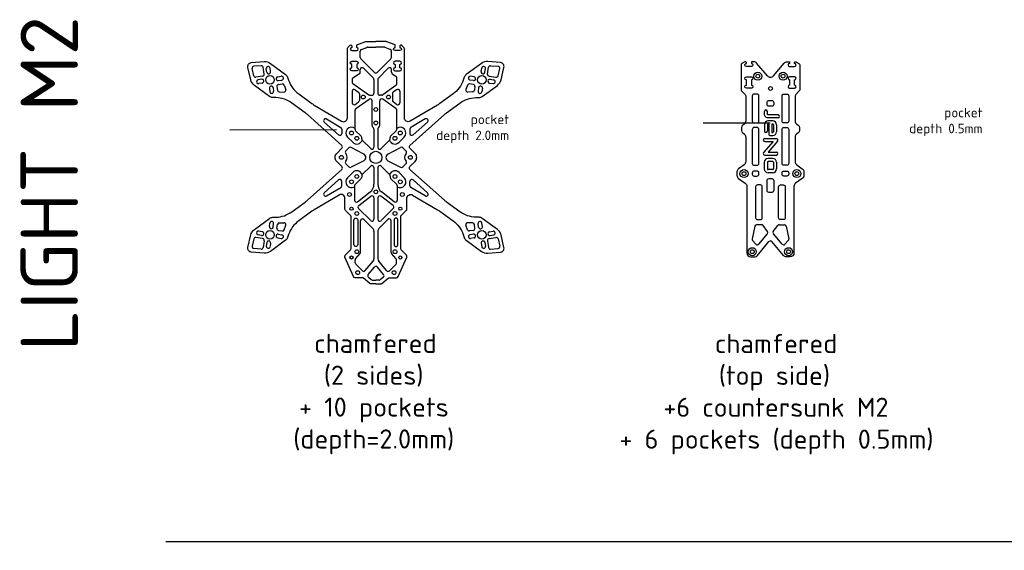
# Model space of a CAD drawing. Header units: millimetres. Extents: x -642 to 2414, y -1473 to 506.
# Tile 2 of 6: x -76 to 439, y -677 to -400. Entities that reach past the tile are written whole.
import ezdxf

# ---------------------------------------------------------------- set-up
doc = ezdxf.new("R2010")
doc.units = ezdxf.units.MM
doc.linetypes.add('JIS_09_08', pattern=[10.75, 8, -0.55, 0.55, -0.55, 0.55, -0.55])
for name, color, linetype in [('Calque1', 150, 'Continuous'), ('countersunk', 90, 'Continuous'), ('pocket', 1, 'Continuous')]:
    doc.layers.add(name, color=color, linetype=linetype)
doc.styles.get("Standard").update_dxf_attribs({"font": 'arial.ttf'})

msp = doc.modelspace()

# ---------------------------------------------------------------- linework, layer by layer
at = {"layer": 'Calque1'}
for p, q in [((101.72, -419.69), (101.72, -416.39)), ((102.36, -415.46), (105.05, -414.41)), ((105.41, -414.34), (109.87, -414.34)), ((114.33, -414.34), (109.87, -414.34)), ((117.38, -415.46), (114.69, -414.41)), ((118.02, -419.69), (118.02, -416.39)), ((109.16, -427.55), (102.01, -420.4)), ((110.58, -427.55), (117.73, -420.4)), ((45.97, -429.31), (45.08, -425.53)), ((49.84, -424.01), (45.98, -424.31)), ((51.46, -428.38), (50.91, -424.85)), ((52.82, -427.41), (52.54, -425.58)), ((54.8, -427.1), (54.52, -425.27)), ((101.72, -427.36), (101.72, -426.05)), ((108.58, -430.5), (103.43, -425.35)), ((111.16, -430.5), (116.31, -425.35)), ((118.02, -427.36), (118.02, -426.05)), ((164.94, -427.1), (165.22, -425.27)), ((166.92, -427.41), (167.2, -425.58)), ((168.28, -428.38), (168.83, -424.85)), ((169.9, -424.01), (173.76, -424.31)), ((173.78, -429.31), (174.66, -425.53)), ((50.62, -429.52), (47.09, -430.07)), ((50.11, -431.12), (48.28, -431.4)), ((58.51, -429.82), (60.34, -429.53)), ((58.82, -431.79), (60.65, -431.51)), ((97.43, -431.35), (97.43, -432.48)), ((101.28, -428.19), (97.86, -430.52)), ((108.87, -431.2), (108.87, -438.41)), ((110.87, -431.2), (110.87, -438.41)), ((118.46, -428.19), (120.33, -429.47)), ((120.77, -433.57), (120.77, -430.29)), ((160.92, -431.79), (159.09, -431.51)), ((161.23, -429.82), (159.4, -429.53)), ((169.12, -429.52), (172.65, -430.07)), ((169.63, -431.12), (171.46, -431.4)), ((50.42, -433.1), (48.59, -433.38)), ((54.13, -435.81), (54.41, -437.64)), ((56.11, -435.5), (56.39, -437.33)), ((58.04, -434.95), (58.34, -436.89)), ((58.88, -433.81), (60.82, -433.51)), ((59.3, -437.73), (61.76, -437.81)), ((61.91, -434.16), (62.73, -436.48)), ((97.43, -437.38), (97.43, -443.44)), ((97.85, -433.29), (106.21, -439.23)), ((99.01, -436.57), (100.84, -437.87)), ((120.35, -434.39), (113.53, -439.23)), ((120.74, -436.57), (118.9, -437.87)), ((122.31, -437.38), (122.31, -443.44)), ((157.83, -434.16), (157.01, -436.48)), ((160.44, -437.73), (157.98, -437.81)), ((160.86, -433.81), (158.92, -433.51)), ((161.7, -434.95), (161.4, -436.89)), ((163.63, -435.5), (163.35, -437.33)), ((165.61, -435.81), (165.33, -437.64)), ((169.32, -433.1), (171.15, -433.38)), ((99.01, -444.25), (100.84, -442.95)), ((99.39, -446.43), (106.29, -441.54)), ((101.26, -438.69), (101.26, -442.13)), ((106.79, -439.41), (107.87, -439.41)), ((107.87, -455.33), (107.87, -442.35)), ((112.95, -439.41), (111.87, -439.41)), ((111.87, -455.33), (111.87, -442.35)), ((120.35, -446.43), (113.45, -441.54)), ((118.48, -438.69), (118.48, -442.13)), ((120.74, -444.25), (118.9, -442.95)), ((98.97, -457.33), (98.97, -447.25)), ((120.77, -457.33), (120.77, -447.25)), ((102.17, -460.93), (99.27, -458.04)), ((108.58, -456.45), (108.16, -456.04)), ((108.87, -457.16), (108.87, -466.67)), ((110.87, -457.16), (110.87, -466.67)), ((111.16, -456.45), (111.58, -456.04)), ((117.57, -460.93), (120.47, -458.04)), ((102.47, -462.28), (102.47, -461.64)), ((107.16, -467.38), (102.76, -462.99)), ((112.58, -467.38), (116.98, -462.99)), ((117.27, -462.28), (117.27, -461.64)), ((94.13, -468.61), (95.79, -466.95)), ((103.55, -470.19), (96.96, -466.77)), ((116.19, -470.19), (122.78, -466.77)), ((125.61, -468.61), (123.95, -466.95)), ((103.55, -473.74), (96.96, -477.16)), ((116.19, -473.74), (122.78, -477.16)), ((94.13, -475.32), (95.79, -476.98)), ((107.16, -476.55), (102.76, -480.94)), ((108.87, -477.26), (108.87, -486.04)), ((110.87, -477.26), (110.87, -486.04)), ((112.58, -476.55), (116.98, -480.94)), ((125.61, -475.32), (123.95, -476.98)), ((102.17, -483), (98.95, -486.21)), ((102.47, -481.65), (102.47, -482.29)), ((117.27, -481.65), (117.27, -482.29)), ((117.57, -483), (120.79, -486.21)), ((98.66, -486.91), (98.66, -494.33)), ((121.08, -486.91), (121.08, -494.33)), ((100.27, -495.13), (106.92, -490)), ((100.88, -497.18), (107.26, -492.27)), ((108.87, -493.06), (108.87, -504.35)), ((110.87, -493.06), (110.87, -504.35)), ((118.86, -497.18), (112.48, -492.27)), ((119.47, -495.13), (112.82, -490)), ((107.16, -505.05), (100.78, -498.68)), ((112.58, -505.05), (118.96, -498.68)), ((108.28, -509.13), (103.58, -504.42)), ((111.46, -509.13), (116.16, -504.42)), ((54.13, -508.12), (54.41, -506.29)), ((56.11, -508.43), (56.39, -506.6)), ((58.04, -508.98), (58.34, -507.04)), ((59.3, -506.2), (61.76, -506.12)), ((61.91, -509.77), (62.73, -507.45)), ((101.87, -521.62), (101.87, -505.13)), ((117.87, -521.62), (117.87, -505.13)), ((157.83, -509.77), (157.01, -507.45)), ((160.44, -506.2), (157.98, -506.12)), ((161.7, -508.98), (161.4, -507.04)), ((163.63, -508.43), (163.35, -506.6)), ((165.61, -508.12), (165.33, -506.29)), ((308.09, -508), (306.69, -514.61)), ((311.62, -507.21), (309.07, -507.21)), ((314.79, -510.69), (312.41, -507.6)), ((317.78, -510.69), (320.17, -507.6)), ((320.96, -507.21), (323.51, -507.21)), ((324.48, -508), (325.89, -514.61)), ((45.97, -514.62), (45.08, -518.39)), ((50.62, -514.41), (47.09, -513.86)), ((50.11, -512.81), (48.28, -512.53)), ((50.42, -510.83), (48.59, -510.55)), ((58.51, -514.11), (60.34, -514.4)), ((58.82, -512.14), (60.65, -512.42)), ((58.88, -510.12), (60.82, -510.42)), ((108.87, -510.55), (108.87, -524.95)), ((110.87, -510.55), (110.87, -524.95)), ((160.86, -510.12), (158.92, -510.42)), ((160.92, -512.14), (159.09, -512.42)), ((161.23, -514.11), (159.4, -514.4)), ((169.12, -514.41), (172.65, -513.86)), ((169.32, -510.83), (171.15, -510.55)), ((169.63, -512.81), (171.46, -512.53)), ((173.78, -514.62), (174.66, -518.39)), ((310.17, -517.34), (314.76, -511.95)), ((322.41, -517.34), (317.81, -511.95)), ((49.84, -519.92), (45.98, -519.62)), ((51.46, -515.55), (50.91, -519.08)), ((52.82, -516.52), (52.54, -518.35)), ((54.8, -516.83), (54.52, -518.65)), ((164.94, -516.83), (165.22, -518.65)), ((166.92, -516.52), (167.2, -518.35)), ((168.28, -515.55), (168.83, -519.08)), ((169.9, -519.92), (173.76, -519.62)), ((306.93, -515.49), (308.68, -517.37)), ((325.64, -515.49), (323.9, -517.37)), ((99.27, -525.1), (101.64, -522.26)), ((120.47, -525.1), (118.1, -522.26)), ((99.04, -527.1), (99.04, -525.74)), ((102.79, -531.26), (99.33, -527.81)), ((104.26, -531.2), (108.41, -526.23)), ((105.83, -533.22), (109.1, -529.3)), ((113.91, -533.22), (110.64, -529.3)), ((115.48, -531.2), (111.33, -526.23)), ((116.95, -531.26), (120.41, -527.81)), ((120.7, -527.1), (120.7, -525.74)), ((105.96, -534.62), (107.43, -535.85)), ((113.78, -534.62), (112.31, -535.85)), ((108.07, -536.09), (109.87, -536.09)), ((111.67, -536.09), (109.87, -536.09)), ((0, -672.93), (931.88, -672.93))]:
    msp.add_line(p, q, dxfattribs=at)
for points in [[(109.87, -538.09), (107.34, -538.09, -0.175895), (106.7, -537.85), (103.45, -535.14, 0.175895), (102.81, -534.9), (99.05, -534.9, -0.297645), (98.13, -534.31), (93.67, -524.14, -0.309066), (93.88, -523.03), (96.58, -520.34, 0.198915), (96.87, -519.63), (96.87, -502.99, 0.198909), (96.58, -502.28), (93.96, -499.67, -0.198912), (93.67, -498.96), (93.67, -493.39, 0.580366), (90.66, -491.66), (77.63, -499.34, 0.024677), (76.4, -500.15), (69.48, -505.21, 0.150867), (64.19, -512.31), (63.63, -513.91, -0.150867), (62.57, -515.33), (54.68, -521.1, -0.17925), (51.34, -522.05), (44.66, -521.52, -0.459426), (42.87, -519.07), (44.4, -512.55, -0.17925), (46.31, -509.65), (54.2, -503.88, -0.150867), (55.88, -503.31), (57.57, -503.25, 0.150867), (65.94, -500.37), (72.86, -495.31, 0.024677), (74.01, -494.38), (92.03, -478.25, 0.430532), (92.07, -476.79), (89.36, -474.09, -0.414214), (89.36, -469.84), (92.07, -467.13, 0.430532), (92.03, -465.68), (74.01, -449.55, 0.024677), (72.86, -448.62), (65.94, -443.56, 0.150867), (57.57, -440.68), (55.88, -440.62, -0.150867), (54.2, -440.05), (46.31, -434.28, -0.17925), (44.4, -431.38), (42.87, -424.86, -0.459426), (44.66, -422.41), (51.34, -421.88, -0.17925), (54.68, -422.83), (62.57, -428.6, -0.150867), (63.63, -430.02), (64.19, -431.62, 0.150867), (69.48, -438.72), (76.4, -443.78, 0.024677), (77.63, -444.59), (91.95, -453.03, 0.580366), (94.97, -451.31), (94.97, -415.18, -0.198912), (95.26, -414.47), (96.42, -413.31, -0.668179), (97.27, -413.67), (97.27, -414.52, 1), (97.27, -416.12), (99.87, -416.12, 1), (99.87, -414.52), (99.87, -413.17), (104.13, -411.51, -0.092844), (104.85, -411.38), (109.87, -411.38)], [(109.87, -538.09), (112.4, -538.09, 0.175895), (113.04, -537.85), (116.29, -535.14, -0.175895), (116.93, -534.9), (120.69, -534.9, 0.297645), (121.61, -534.31), (126.07, -524.14, 0.309066), (125.86, -523.03), (123.16, -520.34, -0.198915), (122.87, -519.63), (122.87, -502.99, -0.198909), (123.16, -502.28), (125.78, -499.67, 0.198912), (126.07, -498.96), (126.07, -493.39, -0.580366), (129.08, -491.66), (142.11, -499.34, -0.024677), (143.34, -500.15), (150.26, -505.21, -0.150867), (155.55, -512.31), (156.11, -513.91, 0.150867), (157.17, -515.33), (165.06, -521.1, 0.17925), (168.4, -522.05), (175.08, -521.52, 0.459426), (176.87, -519.07), (175.34, -512.55, 0.17925), (173.43, -509.65), (165.54, -503.88, 0.150867), (163.87, -503.31), (162.17, -503.25, -0.150867), (153.8, -500.37), (146.88, -495.31, -0.024677), (145.73, -494.38), (127.71, -478.25, -0.430532), (127.67, -476.79), (130.38, -474.09, 0.414214), (130.38, -469.84), (127.67, -467.13, -0.430532), (127.71, -465.68), (145.73, -449.55, -0.024677), (146.88, -448.62), (153.8, -443.56, -0.150867), (162.17, -440.68), (163.87, -440.62, 0.150867), (165.54, -440.05), (173.43, -434.28, 0.17925), (175.34, -431.38), (176.87, -424.86, 0.459426), (175.08, -422.41), (168.4, -421.88, 0.17925), (165.06, -422.83), (157.17, -428.6, 0.150867), (156.11, -430.02), (155.55, -431.62, -0.150867), (150.26, -438.72), (143.34, -443.78, -0.024677), (142.11, -444.59), (127.79, -453.03, -0.580366), (124.77, -451.31), (124.77, -415.18, 0.198912), (124.48, -414.47), (123.32, -413.31, 0.668179), (122.47, -413.67), (122.47, -414.52, -1), (122.47, -416.12), (119.87, -416.12, -1), (119.87, -414.52), (119.87, -413.17), (115.61, -411.51, 0.092844), (114.89, -411.38), (109.87, -411.38)], [(314.76, -429.37), (309.08, -422.61, 0.221601), (307.55, -421.9), (306.29, -421.9), (306.29, -422.83, -1), (306.29, -424.43), (303.69, -424.43, -1), (303.69, -422.83), (303.69, -422.4, 0.581935), (302.93, -421.97), (301.38, -422.9, 0.264274), (300.89, -423.76), (300.89, -436.47, 0.198912), (301.18, -437.18), (303.05, -439.04, -0.198912), (303.34, -439.75), (303.34, -452.9, -0.243004), (302.5, -454.53), (301.76, -455.06, 0.243004), (301.12, -456.28), (301.12, -457.89, 0.243004), (301.76, -459.12), (302.5, -459.64, -0.243004), (303.34, -461.27), (303.34, -474.21, -0.243004), (302.5, -475.84), (299.6, -477.9, 0.243004), (298.76, -479.53), (298.76, -481.35, 0.243004), (299.6, -482.98), (303.12, -485.48, -0.243001), (303.97, -487.11), (303.97, -521.98, 0.41421), (305.97, -523.98), (307.94, -523.98, 0.222436), (309.48, -523.26), (315.52, -516.02, -0.222436), (316.29, -515.66)], [(317.82, -429.37), (323.49, -422.61, -0.221601), (325.02, -421.9), (326.29, -421.9), (326.29, -422.83, 1), (326.29, -424.43), (328.89, -424.43, 1), (328.89, -422.83), (328.89, -422.4, -0.581935), (329.64, -421.97), (331.2, -422.9, -0.264274), (331.69, -423.76), (331.69, -436.47, -0.198912), (331.4, -437.18), (329.53, -439.04, 0.198912), (329.24, -439.75), (329.24, -452.9, 0.243004), (330.08, -454.53), (330.82, -455.06, -0.243004), (331.45, -456.28), (331.45, -457.89, -0.243004), (330.82, -459.12), (330.08, -459.64, 0.243004), (329.24, -461.27), (329.24, -474.21, 0.243004), (330.08, -475.84), (332.97, -477.9, -0.243004), (333.82, -479.53), (333.82, -481.35, -0.243004), (332.97, -482.98), (329.45, -485.48, 0.243001), (328.61, -487.11), (328.61, -521.98, -0.41421), (326.61, -523.98), (324.63, -523.98, -0.222436), (323.1, -523.26), (317.06, -516.02, 0.222436), (316.29, -515.66)]]:
    msp.add_lwpolyline(points, format="xyb", dxfattribs=at)
for points in [[(97.27, -423.3, -1), (97.27, -421.7), (99.87, -421.7, -1), (99.87, -423.3), (99.87, -425.1, -1), (99.87, -426.7), (97.27, -426.7, -1), (97.27, -425.1)], [(122.47, -423.3, 1), (122.47, -421.7), (119.87, -421.7, 1), (119.87, -423.3), (119.87, -425.1, 1), (119.87, -426.7), (122.47, -426.7, 1), (122.47, -425.1)], [(303.69, -435.8, -1), (303.69, -434.2), (303.69, -431.4, -1), (303.69, -429.8), (306.29, -429.8, -1), (306.29, -431.4), (306.29, -434.2, -1), (306.29, -435.8)], [(328.89, -435.8, 1), (328.89, -434.2), (328.89, -431.4, 1), (328.89, -429.8), (326.29, -429.8, 1), (326.29, -431.4), (326.29, -434.2, 1), (326.29, -435.8)], [(307.74, -453.93), (309.24, -453.93, 0.414214), (310.24, -452.93), (310.24, -439.86, 0.414214), (309.24, -438.86), (307.74, -438.86, 0.414214), (306.74, -439.86), (306.74, -452.93, 0.414214)], [(324.84, -453.93), (323.34, -453.93, -0.414214), (322.34, -452.93), (322.34, -439.86, -0.414214), (323.34, -438.86), (324.84, -438.86, -0.414214), (325.84, -439.86), (325.84, -452.93, -0.414214)], [(307.74, -476.11), (309.24, -476.11, 0.414214), (310.24, -475.11), (310.24, -457.33, 0.414214), (309.24, -456.33), (307.74, -456.33, 0.414214), (306.74, -457.33), (306.74, -475.11, 0.414214)], [(324.84, -476.11), (323.34, -476.11, -0.414214), (322.34, -475.11), (322.34, -457.33, -0.414214), (323.34, -456.33), (324.84, -456.33, -0.414214), (325.84, -457.33), (325.84, -475.11, -0.414214)], [(307.74, -481.74), (309.24, -481.74, 0.414214), (310.24, -480.74), (310.24, -480.13, 0.414214), (309.24, -479.13), (307.74, -479.13, 0.414214), (306.74, -480.13), (306.74, -480.74, 0.414214)], [(324.84, -481.74), (323.34, -481.74, -0.414214), (322.34, -480.74), (322.34, -480.13, -0.414214), (323.34, -479.13), (324.84, -479.13, -0.414214), (325.84, -480.13), (325.84, -480.74, -0.414214)], [(309.53, -504.5), (311.03, -504.5, 0.414214), (312.03, -503.5), (312.03, -487.4, 0.414214), (311.03, -486.4), (309.53, -486.4, 0.414214), (308.53, -487.4), (308.53, -503.5, 0.414214)], [(323.05, -504.5), (321.55, -504.5, -0.414214), (320.55, -503.5), (320.55, -487.4, -0.414214), (321.55, -486.4), (323.05, -486.4, -0.414214), (324.05, -487.4), (324.05, -503.5, -0.414214)]]:
    msp.add_lwpolyline(points, format="xyb", close=True, dxfattribs=at)
for centre, radius in [((54.47, -431.46), 2.25), ((165.28, -431.46), 2.25), ((309.68, -429.49), 1), ((322.9, -429.49), 1), ((316.29, -435.96), 1), ((103.26, -440.41), 1), ((116.48, -440.41), 1), ((109.87, -446.88), 1), ((109.87, -453.93), 1), ((97.12, -459.21), 1), ((122.62, -459.21), 1), ((99.87, -461.96), 1), ((119.87, -461.96), 1), ((91.84, -471.96), 1), ((109.87, -471.96), 3.17), ((127.9, -471.96), 1), ((97.12, -484.71), 1), ((99.87, -481.96), 1), ((119.87, -481.96), 1), ((122.62, -484.71), 1), ((302.46, -480.44), 1), ((330.12, -480.44), 1), ((109.87, -490), 1), ((96.04, -491.36), 1), ((123.7, -491.36), 1), ((97.12, -498.81), 0.8), ((122.62, -498.81), 0.8), ((99.87, -501.31), 1), ((119.87, -501.31), 1), ((54.47, -512.47), 2.25), ((165.28, -512.47), 2.25), ((97.12, -524.31), 0.8), ((99.87, -521.31), 1), ((119.87, -521.31), 1), ((122.62, -524.31), 0.8), ((306.79, -521.28), 1), ((325.79, -521.28), 1), ((100.37, -532.21), 1), ((119.37, -532.21), 1)]:
    msp.add_circle(centre, radius, dxfattribs=at)
for centre, radius, start, end in [((102.72, -416.39), 1, 111.2174, 180), ((105.41, -415.34), 1, 90, 111.2174), ((114.33, -415.34), 1, 68.7826, 90), ((117.02, -416.39), 1, 0, 68.7826), ((102.72, -419.69), 1, 180, 225), ((117.02, -419.69), 1, 315, 0), ((46.05, -425.31), 1, 94.4775, 193.1786), ((49.92, -425), 1, 8.8281, 94.4775), ((53.53, -425.43), 1, 8.8281, 188.8281), ((53.81, -427.26), 1, 188.8281, 8.8281), ((100.72, -427.36), 1, 304.2668, 0.0026), ((102.72, -426.05), 1, 45, 180.0026), ((109.87, -426.84), 1, 225, 315), ((117.02, -426.05), 1, 359.9974, 135), ((119.02, -427.36), 1, 179.9974, 235.7332), ((165.93, -427.26), 1, 171.1719, 351.1719), ((166.21, -425.43), 1, 351.1719, 171.1719), ((169.82, -425), 1, 85.5225, 171.1719), ((173.69, -425.31), 1, 346.8214, 85.5225), ((46.94, -429.08), 1, 193.1786, 278.8281), ((48.44, -432.39), 1, 98.8281, 278.8281), ((50.27, -432.11), 1, 278.8281, 98.8281), ((50.47, -428.53), 1, 278.8281, 8.8281), ((58.67, -430.8), 1, 98.8281, 278.8281), ((60.49, -430.52), 1, 278.8281, 98.8281), ((98.43, -431.35), 1, 124.2668, 180), ((98.43, -432.48), 1, 180, 234.6335), ((107.87, -431.2), 1, 0, 45), ((111.87, -431.2), 1, 135, 180), ((119.77, -430.29), 1, 359.9946, 55.7332), ((159.25, -430.52), 1, 81.1719, 261.1719), ((161.08, -430.8), 1, 261.1719, 81.1719), ((169.27, -428.53), 1, 171.1719, 261.1719), ((169.47, -432.11), 1, 81.1719, 261.1719), ((171.3, -432.39), 1, 261.1719, 81.1719), ((172.8, -429.08), 1, 261.1719, 346.8214), ((316.29, -428.08), 2, 220.0205, 319.9795), ((55.12, -435.66), 1, 8.8281, 188.8281), ((55.4, -437.48), 1, 188.8281, 8.8281), ((59.03, -434.79), 1, 98.8281, 188.8281), ((59.33, -436.73), 1, 188.8281, 268.1454), ((60.97, -434.49), 1, 19.5107, 98.8281), ((61.79, -436.81), 1, 268.1454, 19.5107), ((98.43, -437.38), 1, 54.6335, 180), ((119.77, -433.57), 1, 305.3665, 359.9946), ((121.31, -437.38), 1, 0, 125.3665), ((157.95, -436.81), 1, 160.4893, 271.8546), ((158.77, -434.49), 1, 81.1719, 160.4893), ((160.41, -436.73), 1, 271.8546, 351.1719), ((160.71, -434.79), 1, 351.1719, 81.1719), ((164.34, -437.48), 1, 171.1719, 351.1719), ((164.62, -435.66), 1, 351.1719, 171.1719), ((100.26, -438.69), 1, 0, 54.6335), ((100.26, -442.13), 1, 305.3665, 0), ((106.79, -438.41), 1, 234.6335, 270), ((106.87, -442.35), 1, 359.9994, 125.3665), ((107.87, -438.41), 1, 270, 0), ((111.87, -438.41), 1, 180, 270), ((112.87, -442.35), 1, 54.6335, 180.0006), ((112.95, -438.41), 1, 270, 305.3665), ((119.48, -438.69), 1, 125.3665, 180), ((119.48, -442.13), 1, 180, 234.6335), ((98.43, -443.44), 1, 180, 305.3665), ((99.97, -447.25), 1, 125.3665, 180.0054), ((119.77, -447.25), 1, 359.9946, 54.6335), ((121.31, -443.44), 1, 234.6335, 0), ((99.97, -457.33), 1, 180.0054, 225.1249), ((108.87, -455.33), 1, 179.9986, 225), ((107.87, -457.16), 1, 0, 45), ((111.87, -457.16), 1, 135, 180), ((110.87, -455.33), 1, 315, 0.0014), ((119.77, -457.33), 1, 314.8751, 359.9946), ((101.47, -461.64), 1, 0, 45.1249), ((103.47, -462.28), 1, 180, 225.1249), ((116.27, -462.28), 1, 314.8751, 0), ((118.27, -461.64), 1, 134.8751, 180), ((94.84, -469.32), 1, 135, 221.4167), ((96.5, -467.66), 1, 62.5312, 135), ((107.87, -466.67), 1, 225.1249, 0), ((111.87, -466.67), 1, 180, 314.8751), ((123.24, -467.66), 1, 45, 117.4688), ((124.9, -469.32), 1, 318.5833, 45), ((91.84, -471.96), 3, 318.5833, 41.4167), ((102.62, -471.96), 2, 297.4688, 62.5312), ((117.12, -471.96), 2, 117.4688, 242.5312), ((127.9, -471.96), 3, 138.5833, 221.4167), ((94.84, -474.61), 1, 138.5833, 225), ((96.5, -476.27), 1, 225, 297.4688), ((107.87, -477.26), 1, 0, 134.8751), ((111.87, -477.26), 1, 45.1249, 180), ((123.24, -476.27), 1, 242.5312, 315), ((124.9, -474.61), 1, 315, 41.4167), ((101.47, -482.29), 1, 314.8751, 0), ((103.47, -481.65), 1, 134.8751, 180), ((116.27, -481.65), 1, 0, 45.1249), ((118.27, -482.29), 1, 180, 225.1249), ((99.66, -486.91), 1, 134.8751, 180), ((103.87, -486.04), 5, 307.5858, 0), ((115.87, -486.04), 5, 180, 232.4142), ((120.08, -486.91), 1, 0, 45.1249), ((99.66, -494.33), 1, 180, 307.5858), ((107.87, -493.06), 1, 0, 127.5858), ((111.87, -493.06), 1, 52.4142, 180), ((120.08, -494.33), 1, 232.4142, 0), ((101.49, -497.97), 1, 127.5858, 225), ((118.25, -497.97), 1, 315, 52.4142), ((102.87, -505.13), 1, 45, 180), ((107.87, -504.35), 1, 225, 0), ((111.87, -504.35), 1, 180, 315), ((116.87, -505.13), 1, 0, 135), ((55.12, -508.27), 1, 171.1719, 351.1719), ((55.4, -506.45), 1, 351.1719, 171.1719), ((59.03, -509.13), 1, 171.1719, 261.1719), ((59.33, -507.2), 1, 91.8546, 171.1719), ((60.97, -509.44), 1, 261.1719, 340.4893), ((61.79, -507.12), 1, 340.4893, 91.8546), ((106.87, -510.55), 2, 0, 45), ((112.87, -510.55), 2, 135, 180), ((157.95, -507.12), 1, 88.1454, 199.5107), ((158.77, -509.44), 1, 199.5107, 278.8281), ((160.41, -507.2), 1, 8.8281, 88.1454), ((160.71, -509.13), 1, 278.8281, 8.8281), ((164.34, -506.45), 1, 8.8281, 188.8281), ((164.62, -508.27), 1, 188.8281, 8.8281), ((309.07, -508.21), 1, 90, 167.9842), ((311.62, -508.21), 1, 37.6367, 90), ((320.96, -508.21), 1, 90, 142.3633), ((323.51, -508.21), 1, 12.0158, 90), ((46.94, -514.85), 1, 81.1719, 166.8214), ((48.44, -511.54), 1, 81.1719, 261.1719), ((50.27, -511.82), 1, 261.1719, 81.1719), ((50.47, -515.39), 1, 351.1719, 81.1719), ((58.67, -513.13), 1, 81.1719, 261.1719), ((60.49, -513.41), 1, 261.1719, 81.1719), ((159.25, -513.41), 1, 98.8281, 278.8281), ((161.08, -513.13), 1, 278.8281, 98.8281), ((169.27, -515.39), 1, 98.8281, 188.8281), ((169.47, -511.82), 1, 98.8281, 278.8281), ((171.3, -511.54), 1, 278.8281, 98.8281), ((172.8, -514.85), 1, 13.1786, 98.8281), ((307.67, -514.81), 1, 167.9842, 222.8621), ((314, -511.3), 1, 319.5607, 37.6367), ((318.58, -511.3), 1, 142.3633, 220.4393), ((324.91, -514.81), 1, 317.1379, 12.0158), ((46.05, -518.62), 1, 166.8214, 265.5225), ((49.92, -518.93), 1, 265.5225, 351.1719), ((53.53, -518.5), 1, 171.1719, 351.1719), ((53.81, -516.67), 1, 351.1719, 171.1719), ((165.93, -516.67), 1, 8.8281, 188.8281), ((166.21, -518.5), 1, 188.8281, 8.8281), ((169.82, -518.93), 1, 188.8281, 274.4775), ((173.69, -518.62), 1, 274.4775, 13.1786), ((309.41, -516.69), 1, 222.8621, 319.5607), ((323.17, -516.69), 1, 220.4393, 317.1379), ((100.04, -525.74), 1, 140.162, 180.0007), ((100.87, -521.62), 1, 320.162, 0), ((106.87, -524.95), 2, 320.162, 0), ((112.87, -524.95), 2, 180, 219.838), ((118.87, -521.62), 1, 180, 219.838), ((119.7, -525.74), 1, 359.9993, 39.838), ((100.04, -527.1), 1, 180.0007, 225), ((109.87, -529.94), 1, 39.838, 140.162), ((119.7, -527.1), 1, 315, 359.9993), ((103.49, -530.56), 1, 225, 320.162), ((106.6, -533.86), 1, 140.162, 230.096), ((113.14, -533.86), 1, 309.904, 39.838), ((116.25, -530.56), 1, 219.838, 315), ((108.07, -535.09), 1, 230.096, 270), ((111.67, -535.09), 1, 270, 309.904)]:
    msp.add_arc(centre, radius, start, end, dxfattribs=at)
at = {"layer": 'countersunk'}
for centre in [(309.68, -429.49), (322.9, -429.49), (302.46, -480.44), (330.12, -480.44), (306.79, -521.28), (325.79, -521.28)]:
    msp.add_circle(centre, 2.1, dxfattribs=at)
at = {"layer": 'pocket'}
for p, q in [((84.05, -451.85), (91.54, -456.27)), ((135.69, -451.85), (128.2, -456.27)), ((317.5, -452.92), (315.1, -452.92)), ((33.4, -457.5), (89.28, -457.39)), ((82.87, -453.46), (90.37, -460.17)), ((92.04, -457.13), (92.04, -459.42)), ((127.7, -457.13), (127.7, -459.42)), ((136.87, -453.46), (129.37, -460.17)), ((281.09, -453.93), (316.23, -453.83)), ((313.1, -454.92), (313.1, -458.16)), ((313.13, -458.16), (313.1, -458.16)), ((314.7, -454.92), (314.7, -458.16)), ((317.9, -454.92), (317.9, -458.52)), ((319.5, -454.92), (319.5, -458.52)), ((95, -461.34), (97.75, -464.08)), ((124.74, -461.34), (121.99, -464.08)), ((313.31, -462.08), (319.37, -462.08)), ((319.98, -463.4), (315.05, -469.15)), ((315.05, -469.15), (319.37, -469.15)), ((317.5, -472.49), (315.08, -472.49)), ((313.08, -474.49), (313.08, -477.97)), ((314.68, -474.49), (314.68, -477.97)), ((317.5, -474.09), (315.08, -474.09)), ((317.5, -478.37), (315.08, -478.37)), ((317.9, -474.49), (317.9, -477.97)), ((319.5, -474.49), (319.5, -477.97)), ((82.87, -490.47), (90.37, -483.76)), ((95, -482.59), (97.75, -479.85)), ((124.74, -482.59), (121.99, -479.85)), ((136.87, -490.47), (129.37, -483.76)), ((317.5, -479.97), (315.08, -479.97)), ((84.05, -492.08), (91.54, -487.66)), ((92.04, -486.8), (92.04, -484.51)), ((127.7, -486.8), (127.7, -484.51)), ((135.69, -492.08), (128.2, -487.66))]:
    msp.add_line(p, q, dxfattribs=at)
for points in [[(315.54, -442.21), (317.04, -442.21, -0.414214), (318.04, -443.21), (318.04, -444.21, -0.414214), (317.04, -445.21), (315.54, -445.21, -0.414214), (314.54, -444.21), (314.54, -443.21, -0.414214)], [(315.54, -483.03), (317.04, -483.03, -0.414214), (318.04, -484.03), (318.04, -489.29, -0.414214), (317.04, -490.29), (315.54, -490.29, -0.414214), (314.54, -489.29), (314.54, -484.03, -0.414214)], [(100.37, -517.57, -1), (98.37, -517.57), (98.37, -504.72, -1), (100.37, -504.72)], [(119.37, -517.57, 1), (121.37, -517.57), (121.37, -504.72, 1), (119.37, -504.72)]]:
    msp.add_lwpolyline(points, format="xyb", close=True, dxfattribs=at)
for points in [[(320.26, -451.35), (315.05, -451.35, -0.245066), (313.6, -450.59, -0.113399), (313.25, -449.71, -0.037158), (313.1, -447.93, -0.049183)], [(320.26, -449.75), (315.05, -449.75, -0.245066), (314.91, -449.68, -0.113399), (314.83, -449.46, -0.037158), (314.7, -447.91)], [(315.1, -454.52), (315.44, -454.52), (315.44, -459.72, 0.414214), (316.24, -460.52), (317.5, -460.52)], [(313.31, -463.68), (317.63, -463.68), (312.7, -469.43, 0.640968), (313.31, -470.75), (319.37, -470.75)]]:
    msp.add_lwpolyline(points, format="xyb", dxfattribs=at)
msp.add_lwpolyline([(317.5, -454.52), (317.04, -454.52), (317.04, -458.92), (317.5, -458.92)], dxfattribs=at)
for centre, radius, start, end in [((313.9, -447.92), 0.8, 0.5299, 180.5299), ((83.54, -452.71), 1, 59.4824, 228.1737), ((136.2, -452.71), 1, 311.8263, 120.5176), ((315.1, -454.92), 2, 90, 180), ((317.5, -454.92), 2, 0, 90), ((320.26, -450.55), 0.8, 270, 90), ((91.04, -457.13), 1, 0, 59.4824), ((97.12, -459.21), 3, 51.8795, 225), ((122.62, -459.21), 3, 315, 128.1205), ((128.7, -457.13), 1, 120.5176, 180), ((313.91, -458.16), 0.787, 180, 0), ((315.1, -454.92), 0.4, 90, 180), ((317.5, -454.92), 0.4, 0, 90), ((91.04, -459.42), 1, 228.1737, 0), ((99.87, -461.96), 3, 224.9165, 341.1178), ((119.87, -461.96), 3, 198.8822, 315.0835), ((128.7, -459.42), 1, 180, 311.8263), ((313.31, -462.88), 0.8, 90, 270), ((317.5, -458.52), 2, 270, 0), ((317.5, -458.52), 0.4, 270, 0), ((319.37, -462.88), 0.8, 319.3657, 90), ((315.08, -474.49), 2, 90, 180), ((317.5, -474.49), 2, 0, 90), ((319.37, -469.95), 0.8, 270, 90), ((99.87, -481.96), 3, 18.8822, 135.0835), ((119.87, -481.96), 3, 44.9165, 161.1178), ((315.08, -477.97), 2, 180, 270), ((315.08, -474.49), 0.4, 90, 180), ((315.08, -477.97), 0.4, 180, 270), ((317.5, -474.49), 0.4, 0, 90), ((317.5, -477.97), 2, 270, 0), ((317.5, -477.97), 0.4, 270, 0), ((91.04, -484.51), 1, 0, 131.8263), ((97.12, -484.71), 3, 135, 300.8335), ((122.62, -484.71), 3, 239.1665, 45), ((128.7, -484.51), 1, 48.1737, 180), ((91.04, -486.8), 1, 300.5176, 0), ((128.7, -486.8), 1, 180, 239.4824), ((83.54, -491.22), 1, 131.8263, 300.5176), ((136.2, -491.22), 1, 239.4824, 48.1737)]:
    msp.add_arc(centre, radius, start, end, dxfattribs=at)

# ---------------------------------------------------------------- texts
at = {"linetype": 'JIS_09_08', "insert": (-126.04, -573.34), "char_height": 30, "attachment_point": 1, "rotation": 90}
msp.add_mtext_dynamic_manual_height_columns('{\\fISOCPEUR|b0|i0|c0|p34;3" UNIBODY\\PLIGHT M2}', width=327.7561, gutter_width=12.5, heights=[0], dxfattribs=at)
at = {"linetype": 'JIS_09_08', "char_height": 10, "attachment_point": 1}
for s, insert in [('\\pi133.87807;{\\fISOCPEUR|b0|i0|c0|p34;chamfered\\P\\pi138.87807;(2 sides)\\P\\pi125.87807;+ 10 pockets\\P\\pi122.87807;(depth=2.0mm)}', (-56.25, -564.21)), ('\\pi133.87807;{\\fISOCPEUR|b0|i0|c0|p34;chamfered\\P\\pi135.87807;(top side)\\P\\pi106.87807;+6 countersunk M2\\P\\pi83.87807;+ 6 pockets (depth 0.5mm)}', (153.38, -564.31))]:
    msp.add_mtext_dynamic_manual_height_columns(s, width=327.7561, gutter_width=12.5, heights=[0], dxfattribs=dict(at, insert=insert))
at = {"layer": 'pocket', "char_height": 5, "attachment_point": 3}
for s, insert in [('{\\fISOCPEUR|b0|i0|c0|p34;pocket \\Pdepth 0.5mm }', (427.27, -446.01)), ('{\\fISOCPEUR|b0|i0|c0|p34;pocket \\Pdepth 2.0mm }', (179.58, -449.57))]:
    msp.add_mtext_dynamic_manual_height_columns(s, width=327.7561, gutter_width=12.5, heights=[0], dxfattribs=dict(at, insert=insert))

doc.saveas('drawing.dxf')
